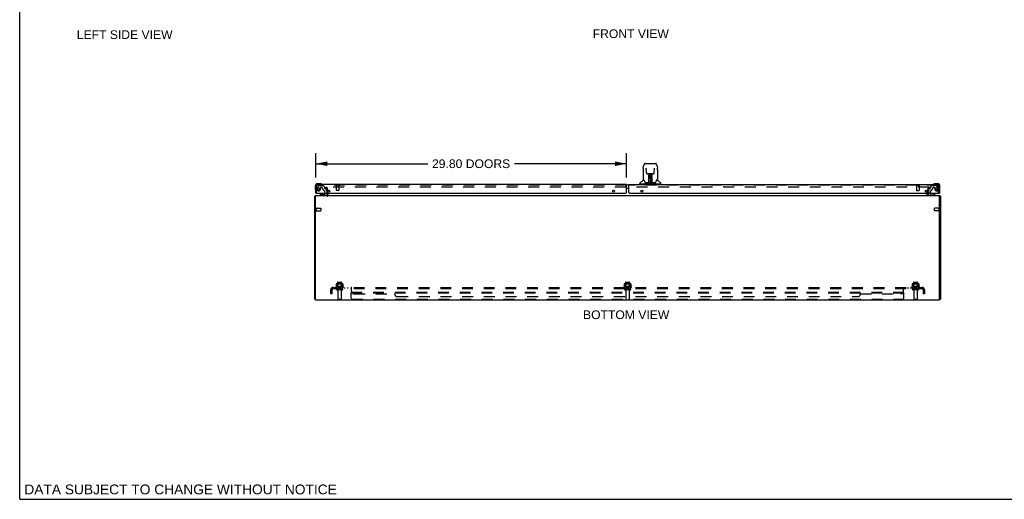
# Model space of a CAD drawing. Header units: inches. Extents: x 0 to 189, y 0 to 122.
# Tile 1 of 14: x 0 to 94, y 0 to 46. Entities that reach past the tile are written whole.
import ezdxf

# ---------------------------------------------------------------- set-up
doc = ezdxf.new("R2010")
doc.units = ezdxf.units.IN
doc.header["$LTSCALE"] = 10.388889
doc.header["$MEASUREMENT"] = 0
doc.linetypes.add('HIDDEN', pattern=[0.2, 0.1, -0.1])
doc.layers.get('0').update_dxf_attribs({"linetype": 'CONTINUOUS'})
for name, color, linetype in [('DEFAULT_2', 8, 'HIDDEN'), ('DIMENSIONS', 7, 'CONTINUOUS'), ('MASTER_DOOR_ASSEMBLY', 7, 'CONTINUOUS'), ('SLAVE_DOOR_ASSEMBLY', 7, 'CONTINUOUS'), ('SUBPANEL', 7, 'CONTINUOUS')]:
    doc.layers.add(name, color=color, linetype=linetype)
doc.styles.get("Standard").update_dxf_attribs({"font": 'arial.ttf'})
doc.dimstyles.new('DIMSTYLE_1', dxfattribs={"dimtxt": 0.833333, "dimasz": 1.111111, "dimexe": 0.09, "dimexo": 0.07, "dimgap": 0.0375, "dimtad": 0, "dimtih": 1, "dimtoh": 1, "dimzin": 4, "dimdsep": 46, "dimtxsty": 'Standard', "dimblk": '_FILLED', "dimblk1": '_FILLED', "dimblk2": '_FILLED', "dimcen": 0.09, "dimadec": 3, "dimazin": 1, "dimtfac": 1, "dimtdec": 3, "dimtofl": 0, "dimtmove": 0, "dimatfit": 3, "dimldrblk": '_FILLED', "dimfxl": 0, "dimtolj": 1, "dimtzin": 4, "dimarcsym": 0})

# ---------------------------------------------------------------- blocks, each defined once
blk = doc.blocks.new('_FILLED')
at = {"color": 0, "linetype": 'ByBlock'}
blk.add_solid([(0, 0), (-1, 0.2), (-1, -0.2)], dxfattribs=at)
blk = doc.blocks.new('*D11')
at = {"layer": 'DIMENSIONS', "color": 2, "linetype": 'Continuous'}
for p, q in [((28.403, 30.854), (28.403, 33.177)), ((58.2, 30.854), (58.2, 33.177)), ((28.403, 32.177), (39.137, 32.177)), ((58.2, 32.177), (47.467, 32.177))]:
    blk.add_line(p, q, dxfattribs=at)
at = {"layer": 'DIMENSIONS', "color": 2, "linetype": 'Continuous', "xscale": 1.1111111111, "yscale": 1.1111111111, "zscale": 1.1111111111, "rotation": 180}
blk.add_blockref('_FILLED', (28.403, 32.177), dxfattribs=at)
at = {"layer": 'DIMENSIONS', "color": 2, "linetype": 'Continuous', "xscale": 1.1111111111, "yscale": 1.1111111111, "zscale": 1.1111111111}
blk.add_blockref('_FILLED', (58.2, 32.177), dxfattribs=at)
at = {"layer": 'DIMENSIONS', "color": 2, "linetype": 'Continuous', "insert": (43.302, 32.594), "char_height": 0.83333, "width": 7.4969, "attachment_point": 2, "line_spacing_factor": 0.9}
blk.add_mtext('29.80 DOORS', dxfattribs=at)

msp = doc.modelspace()

# ---------------------------------------------------------------- linework, layer by layer
at = {"color": 7, "linetype": 'Continuous'}
for p, q in [((0, 0), (0, 122.222)), ((88.234, 29.062), (88.309, 29.062)), ((28.384, 19.188), (28.309, 19.188)), ((88.234, 19.188), (88.309, 19.188)), ((0, 0), (188.889, 0))]:
    msp.add_line(p, q, dxfattribs=at)
at = {"color": 3, "linetype": 'Continuous'}
for p, q in [((29.484, 29.167), (29.484, 29.368)), ((87.134, 29.368), (87.134, 29.167)), ((28.309, 19.188), (28.309, 29.062)), ((28.384, 19.125), (28.384, 29.125)), ((28.384, 29.125), (88.234, 29.125)), ((88.234, 19.125), (88.234, 29.125)), ((88.309, 29.062), (88.309, 19.188)), ((28.384, 19.125), (88.234, 19.125))]:
    msp.add_line(p, q, dxfattribs=at)
for points in [[(28.328, 29.078), (28.323, 29.076), (28.321, 29.075), (28.319, 29.074), (28.317, 29.072), (28.315, 29.071), (28.314, 29.07), (28.312, 29.069), (28.311, 29.067), (28.31, 29.066), (28.31, 29.065), (28.309, 29.064), (28.309, 29.063), (28.309, 29.062)], [(28.34, 29.087), (28.338, 29.085), (28.336, 29.084), (28.334, 29.082), (28.332, 29.081), (28.33, 29.08), (28.328, 29.078)], [(88.278, 29.087), (88.28, 29.085), (88.281, 29.084), (88.283, 29.082), (88.286, 29.081), (88.288, 29.08), (88.29, 29.078), (88.295, 29.076)], [(88.295, 29.076), (88.297, 29.075), (88.299, 29.074), (88.301, 29.072), (88.303, 29.071), (88.304, 29.07), (88.306, 29.069), (88.307, 29.067), (88.308, 29.066), (88.308, 29.065), (88.309, 29.064), (88.309, 29.063), (88.309, 29.062)]]:
    msp.add_lwpolyline(points, dxfattribs=at)
for centre, radius, start, end in [((28.426, 29.008), 0.117, 111.04215, 137.44308), ((29.442, 29.167), 0.042, 270, 360), ((87.176, 29.167), 0.042, 180, 270), ((88.192, 29.008), 0.117, 42.55692, 68.95785)]:
    msp.add_arc(centre, radius, start, end, dxfattribs=at)
at = {"layer": 'DEFAULT_2', "color": 8, "linetype": 'HIDDEN'}
for p, q in [((29.38, 29.918), (29.452, 29.937)), ((29.483, 29.532), (29.38, 29.918)), ((87.218, 29.937), (29.4, 29.937)), ((29.452, 29.937), (29.556, 29.551)), ((29.484, 29.525), (29.484, 29.368)), ((29.559, 29.525), (29.559, 29.167)), ((87.059, 29.167), (87.059, 29.525)), ((87.062, 29.551), (87.166, 29.937)), ((87.134, 29.368), (87.134, 29.525)), ((87.238, 29.918), (87.135, 29.532)), ((87.238, 29.918), (87.166, 29.937)), ((87.219, 29.937), (87.218, 29.937)), ((28.427, 27.942), (28.427, 27.658)), ((28.427, 27.924), (28.874, 27.924)), ((28.427, 27.676), (28.874, 27.676)), ((28.884, 27.914), (28.884, 27.686)), ((87.734, 27.686), (87.734, 27.914)), ((88.191, 27.924), (87.744, 27.924)), ((88.191, 27.676), (87.744, 27.676)), ((88.191, 27.658), (88.191, 27.942)), ((30.496, 20.795), (30.496, 20.2)), ((30.526, 20.825), (30.841, 20.825)), ((30.871, 20.795), (30.871, 20.2)), ((58.121, 20.795), (58.121, 20.2)), ((58.151, 20.825), (58.466, 20.825)), ((58.496, 20.795), (58.496, 20.2)), ((85.746, 20.795), (85.746, 20.2)), ((85.776, 20.825), (86.091, 20.825)), ((86.121, 20.795), (86.121, 20.2)), ((31.04, 20.395), (30.328, 20.395)), ((30.35, 20.325), (31.018, 20.325)), ((30.365, 20.639), (30.365, 20.421)), ((30.941, 20.2), (30.426, 20.2)), ((30.941, 20.09), (30.426, 20.09)), ((30.94, 20.661), (30.428, 20.661)), ((30.5, 20.641), (30.48, 20.661)), ((30.5, 20.345), (30.48, 20.325)), ((30.5, 20.345), (30.5, 20.641)), ((30.867, 20.641), (30.5, 20.641)), ((30.867, 20.345), (30.5, 20.345)), ((30.519, 20.027), (30.519, 19.23)), ((30.849, 20.027), (30.849, 19.23)), ((30.867, 20.641), (30.887, 20.661)), ((30.867, 20.345), (30.867, 20.641)), ((30.867, 20.345), (30.887, 20.325)), ((31.003, 20.639), (31.003, 20.421)), ((58.665, 20.395), (57.953, 20.395)), ((57.975, 20.325), (58.643, 20.325)), ((57.99, 20.639), (57.99, 20.421)), ((58.566, 20.2), (58.051, 20.2)), ((58.566, 20.09), (58.051, 20.09)), ((58.565, 20.661), (58.053, 20.661)), ((58.125, 20.641), (58.105, 20.661)), ((58.125, 20.345), (58.105, 20.325)), ((58.492, 20.641), (58.125, 20.641)), ((58.125, 20.345), (58.125, 20.641)), ((58.492, 20.345), (58.125, 20.345)), ((58.144, 20.027), (58.144, 19.23)), ((58.474, 20.027), (58.474, 19.23)), ((58.492, 20.641), (58.512, 20.661)), ((58.492, 20.345), (58.492, 20.641)), ((58.492, 20.345), (58.512, 20.325)), ((58.628, 20.639), (58.628, 20.421)), ((86.29, 20.395), (85.578, 20.395)), ((85.6, 20.325), (86.268, 20.325)), ((85.615, 20.639), (85.615, 20.421)), ((86.191, 20.2), (85.676, 20.2)), ((86.191, 20.09), (85.676, 20.09)), ((86.19, 20.661), (85.678, 20.661)), ((85.75, 20.641), (85.73, 20.661)), ((85.75, 20.345), (85.73, 20.325)), ((86.117, 20.641), (85.75, 20.641)), ((85.75, 20.345), (85.75, 20.641)), ((86.117, 20.345), (85.75, 20.345)), ((85.769, 20.027), (85.769, 19.23)), ((86.099, 20.027), (86.099, 19.23)), ((86.117, 20.641), (86.137, 20.661)), ((86.117, 20.345), (86.117, 20.641)), ((86.117, 20.345), (86.137, 20.325)), ((86.253, 20.639), (86.253, 20.421)), ((30.549, 19.2), (30.819, 19.2)), ((31.809, 19.26), (31.809, 19.825)), ((84.809, 19.825), (31.809, 19.825)), ((84.809, 19.75), (31.809, 19.75)), ((31.869, 19.2), (84.749, 19.2)), ((84.809, 19.26), (84.809, 19.825)), ((85.799, 19.2), (86.069, 19.2))]:
    msp.add_line(p, q, dxfattribs=at)
for points in [[(29.4, 29.937), (29.399, 29.937), (29.397, 29.937), (29.395, 29.937), (29.394, 29.936), (29.392, 29.935), (29.391, 29.934), (29.39, 29.933), (29.388, 29.932), (29.387, 29.93), (29.387, 29.929), (29.386, 29.927), (29.386, 29.926), (29.385, 29.924), (29.385, 29.923)], [(29.385, 29.923), (29.385, 29.923), (29.385, 29.921), (29.386, 29.919)], [(87.231, 29.929), (87.23, 29.93), (87.23, 29.932), (87.228, 29.933), (87.227, 29.934), (87.226, 29.935), (87.224, 29.936), (87.223, 29.937), (87.221, 29.937), (87.219, 29.937)], [(87.231, 29.929), (87.232, 29.927), (87.232, 29.926), (87.233, 29.924), (87.233, 29.923)], [(87.233, 29.923), (87.233, 29.923), (87.233, 29.921), (87.232, 29.919)], [(30.365, 20.421), (30.365, 20.42), (30.365, 20.419), (30.364, 20.418), (30.364, 20.417), (30.364, 20.416), (30.363, 20.416), (30.363, 20.415), (30.363, 20.415), (30.362, 20.414), (30.362, 20.414), (30.362, 20.414), (30.361, 20.414), (30.361, 20.413), (30.361, 20.413), (30.361, 20.413), (30.36, 20.413), (30.36, 20.413), (30.36, 20.412)], [(30.371, 20.649), (30.37, 20.648), (30.368, 20.647), (30.367, 20.646), (30.366, 20.644), (30.366, 20.642), (30.365, 20.641), (30.365, 20.639)], [(30.997, 20.649), (30.998, 20.648), (31, 20.647), (31.001, 20.646), (31.002, 20.644), (31.002, 20.642), (31.003, 20.641), (31.003, 20.639)], [(31.008, 20.412), (31.008, 20.413), (31.008, 20.413), (31.007, 20.413), (31.007, 20.413), (31.007, 20.413), (31.006, 20.414), (31.006, 20.414), (31.006, 20.414), (31.006, 20.414), (31.005, 20.415), (31.005, 20.415), (31.004, 20.416), (31.004, 20.416), (31.004, 20.417), (31.003, 20.418), (31.003, 20.419), (31.003, 20.42), (31.003, 20.421)], [(57.99, 20.421), (57.99, 20.42), (57.99, 20.419), (57.989, 20.418), (57.989, 20.417), (57.989, 20.416), (57.988, 20.416), (57.988, 20.415), (57.988, 20.415), (57.987, 20.414), (57.987, 20.414), (57.987, 20.414), (57.986, 20.414), (57.986, 20.413), (57.986, 20.413), (57.986, 20.413), (57.985, 20.413), (57.985, 20.413), (57.985, 20.412)], [(57.996, 20.649), (57.995, 20.648), (57.993, 20.647), (57.992, 20.646), (57.991, 20.644), (57.991, 20.642), (57.99, 20.641), (57.99, 20.639)], [(58.622, 20.649), (58.623, 20.648), (58.625, 20.647), (58.626, 20.646), (58.627, 20.644), (58.627, 20.642), (58.628, 20.641), (58.628, 20.639)], [(58.633, 20.412), (58.633, 20.413), (58.633, 20.413), (58.632, 20.413), (58.632, 20.413), (58.632, 20.413), (58.631, 20.414), (58.631, 20.414), (58.631, 20.414), (58.631, 20.414), (58.63, 20.415), (58.63, 20.415), (58.629, 20.416), (58.629, 20.416), (58.629, 20.417), (58.628, 20.418), (58.628, 20.419), (58.628, 20.42), (58.628, 20.421)], [(85.615, 20.421), (85.615, 20.42), (85.615, 20.419), (85.614, 20.418), (85.614, 20.417), (85.614, 20.416), (85.613, 20.416), (85.613, 20.415), (85.613, 20.415), (85.612, 20.414), (85.612, 20.414), (85.612, 20.414), (85.611, 20.414), (85.611, 20.413), (85.611, 20.413), (85.611, 20.413), (85.61, 20.413), (85.61, 20.413), (85.61, 20.412)], [(85.621, 20.649), (85.62, 20.648), (85.618, 20.647), (85.617, 20.646), (85.616, 20.644), (85.616, 20.642), (85.615, 20.641), (85.615, 20.639)], [(86.247, 20.649), (86.248, 20.648), (86.25, 20.647), (86.251, 20.646), (86.252, 20.644), (86.252, 20.642), (86.253, 20.641), (86.253, 20.639)], [(86.258, 20.412), (86.258, 20.413), (86.258, 20.413), (86.257, 20.413), (86.257, 20.413), (86.257, 20.413), (86.256, 20.414), (86.256, 20.414), (86.256, 20.414), (86.256, 20.414), (86.255, 20.415), (86.255, 20.415), (86.254, 20.416), (86.254, 20.416), (86.254, 20.417), (86.253, 20.418), (86.253, 20.419), (86.253, 20.42), (86.253, 20.421)]]:
    msp.add_lwpolyline(points, dxfattribs=at)
for centre, radius, start, end in [((29.459, 29.525), 0.025, 0, 15), ((29.459, 29.525), 0.1, 0, 15), ((87.159, 29.525), 0.1, 165, 180), ((87.159, 29.525), 0.025, 165, 180), ((29.442, 29.167), 0.117, 303.09982, 360), ((87.176, 29.167), 0.117, 180, 236.90018), ((28.405, 27.942), 0.0215, 0, 180), ((28.405, 27.658), 0.0215, 180, 360), ((28.874, 27.914), 0.01, 0, 90), ((28.874, 27.686), 0.01, 270, 360), ((87.744, 27.914), 0.01, 90, 180), ((87.744, 27.686), 0.01, 180, 270), ((88.212, 27.942), 0.0215, 360, 180), ((88.212, 27.658), 0.0215, 180, 0), ((30.526, 20.795), 0.03, 90, 180), ((30.841, 20.795), 0.03, 0, 90), ((58.151, 20.795), 0.03, 90, 180), ((58.466, 20.795), 0.03, 0, 90), ((85.776, 20.795), 0.03, 90, 180), ((86.091, 20.795), 0.03, 0, 90), ((30.35, 20.363), 0.0384, 124.44966, 270), ((30.684, 19.795), 0.698, 117.6814, 120.66313), ((30.428, 20.52), 0.141, 90, 113.95), ((30.426, 20.145), 0.055, 90, 270), ((30.456, 20.027), 0.0625, 0, 90), ((30.911, 20.027), 0.0625, 90, 180), ((30.94, 20.52), 0.141, 66.05, 90), ((30.941, 20.145), 0.055, 270, 90), ((30.684, 19.795), 0.698, 59.33687, 62.3186), ((31.018, 20.363), 0.0384, 270, 55.55034), ((57.975, 20.363), 0.0384, 124.44966, 270), ((58.309, 19.795), 0.698, 117.6814, 120.66313), ((58.053, 20.52), 0.141, 90, 113.95), ((58.051, 20.145), 0.055, 90, 270), ((58.081, 20.027), 0.0625, 0, 90), ((58.536, 20.027), 0.0625, 90, 180), ((58.565, 20.52), 0.141, 66.05, 90), ((58.566, 20.145), 0.055, 270, 90), ((58.309, 19.795), 0.698, 59.33687, 62.3186), ((58.643, 20.363), 0.0384, 270, 55.55034), ((85.6, 20.363), 0.0384, 124.44966, 270), ((85.934, 19.795), 0.698, 117.6814, 120.66313), ((85.678, 20.52), 0.141, 90, 113.95), ((85.676, 20.145), 0.055, 90, 270), ((85.706, 20.027), 0.0625, 0, 90), ((86.161, 20.027), 0.0625, 90, 180), ((86.19, 20.52), 0.141, 66.05, 90), ((86.191, 20.145), 0.055, 270, 90), ((85.934, 19.795), 0.698, 59.33687, 62.3186), ((86.268, 20.363), 0.0384, 270, 55.55034), ((30.549, 19.23), 0.03, 180, 270), ((30.819, 19.23), 0.03, 270, 360), ((31.869, 19.26), 0.06, 180, 270), ((58.174, 19.23), 0.03, 180, 270), ((58.444, 19.23), 0.03, 270, 360), ((84.749, 19.26), 0.06, 270, 360), ((85.799, 19.23), 0.03, 180, 270), ((86.069, 19.23), 0.03, 270, 360)]:
    msp.add_arc(centre, radius, start, end, dxfattribs=at)
at = {"layer": 'MASTER_DOOR_ASSEMBLY', "color": 7, "linetype": 'Continuous'}
for p, q in [((60.006, 32.208), (60.975, 32.208)), ((60.197, 32.215), (60.784, 32.215)), ((59.802, 31.605), (59.802, 30.642)), ((59.802, 31.605), (59.802, 31.605)), ((59.817, 31.749), (59.882, 32.054)), ((59.882, 32.054), (59.882, 32.054)), ((60.103, 31.744), (60.103, 31.74)), ((60.103, 31.74), (60.103, 31.736)), ((60.103, 31.736), (60.103, 31.73)), ((60.103, 31.73), (60.103, 31.719)), ((60.111, 31.302), (60.103, 31.719)), ((60.191, 31.224), (60.251, 31.224)), ((60.292, 31.225), (60.689, 31.225)), ((60.351, 31.225), (60.348, 30.87)), ((60.353, 30.365), (60.368, 31.225)), ((60.377, 31.22), (60.376, 31.171)), ((60.377, 31.225), (60.377, 31.22)), ((60.491, 31.225), (60.491, 30.354)), ((60.605, 31.171), (60.605, 31.225)), ((60.628, 30.365), (60.613, 31.225)), ((60.633, 30.87), (60.63, 31.225)), ((60.73, 31.224), (60.79, 31.224)), ((60.871, 31.302), (60.878, 31.721)), ((60.878, 31.731), (60.878, 31.736)), ((60.878, 31.721), (60.878, 31.731)), ((61.099, 32.054), (61.165, 31.749)), ((61.18, 31.605), (61.18, 30.642)), ((59.487, 30.24), (59.487, 30.295)), ((61.487, 30.232), (59.495, 30.232)), ((59.793, 30.617), (59.498, 30.322)), ((59.546, 30.232), (59.546, 30.193)), ((59.87, 30.634), (59.81, 30.634)), ((59.814, 30.626), (59.876, 30.626)), ((59.874, 30.63), (59.874, 30.63)), ((60.338, 30.358), (60.005, 30.358)), ((60.026, 30.35), (60.955, 30.35)), ((60.337, 30.378), (60.339, 30.699)), ((60.339, 30.358), (60.338, 30.358)), ((60.346, 30.673), (60.339, 30.673)), ((60.34, 30.984), (60.341, 31.021)), ((60.34, 30.946), (60.34, 30.984)), ((60.341, 31.021), (60.341, 31.055)), ((60.343, 30.36), (60.343, 30.358)), ((60.344, 30.378), (60.346, 30.673)), ((60.346, 30.38), (60.347, 30.395)), ((60.346, 30.373), (60.346, 30.38)), ((60.346, 30.371), (60.346, 30.373)), ((60.346, 30.369), (60.346, 30.371)), ((60.346, 30.369), (60.346, 30.369)), ((60.346, 30.368), (60.346, 30.369)), ((60.347, 30.87), (60.348, 30.946)), ((60.347, 30.419), (60.349, 30.51)), ((60.347, 30.395), (60.347, 30.419)), ((60.347, 30.39), (60.347, 30.366)), ((60.349, 31.06), (60.348, 31.024)), ((60.348, 31.024), (60.348, 30.986)), ((60.348, 30.986), (60.348, 30.946)), ((60.348, 30.87), (60.348, 30.85)), ((60.348, 30.85), (60.348, 30.842)), ((60.348, 30.842), (60.349, 30.842)), ((60.364, 30.987), (60.349, 30.987)), ((60.349, 30.982), (60.364, 30.982)), ((60.349, 30.842), (60.349, 30.766)), ((60.349, 30.766), (60.349, 30.766)), ((60.349, 30.754), (60.349, 30.765)), ((60.351, 30.758), (60.349, 30.758)), ((60.349, 30.756), (60.357, 30.756)), ((60.349, 30.75), (60.349, 30.754)), ((60.349, 30.748), (60.349, 30.75)), ((60.349, 30.747), (60.349, 30.748)), ((60.349, 30.747), (60.349, 30.747)), ((60.349, 30.747), (60.349, 30.747)), ((60.349, 30.51), (60.349, 30.746)), ((60.352, 30.355), (60.356, 30.352)), ((60.363, 30.433), (60.354, 30.433)), ((60.357, 30.358), (60.355, 30.358)), ((60.363, 30.433), (60.362, 30.356)), ((60.362, 30.356), (60.491, 30.354)), ((60.62, 30.356), (60.491, 30.354)), ((60.632, 30.987), (60.617, 30.987)), ((60.618, 30.982), (60.632, 30.982)), ((60.62, 30.356), (60.618, 30.433)), ((60.627, 30.433), (60.618, 30.433)), ((60.624, 30.756), (60.632, 30.756)), ((60.626, 30.358), (60.625, 30.358)), ((60.632, 30.758), (60.63, 30.758)), ((60.632, 30.842), (60.632, 30.766)), ((60.632, 30.764), (60.632, 30.752)), ((60.632, 30.752), (60.632, 30.749)), ((60.632, 30.749), (60.632, 30.748)), ((60.632, 30.51), (60.632, 30.746)), ((60.632, 30.51), (60.634, 30.419)), ((60.633, 30.966), (60.633, 31.005)), ((60.634, 30.87), (60.633, 30.966)), ((60.633, 30.85), (60.633, 30.87)), ((60.633, 30.842), (60.633, 30.85)), ((60.634, 30.851), (60.634, 30.861)), ((60.634, 30.823), (60.634, 30.851)), ((60.634, 30.419), (60.634, 30.416)), ((60.634, 30.416), (60.634, 30.394)), ((60.634, 30.394), (60.635, 30.379)), ((60.634, 30.366), (60.635, 30.39)), ((60.634, 30.366), (60.635, 30.364)), ((60.635, 30.379), (60.635, 30.376)), ((60.635, 30.376), (60.635, 30.373)), ((60.635, 30.373), (60.635, 30.372)), ((60.635, 30.372), (60.635, 30.37)), ((60.635, 30.37), (60.635, 30.369)), ((60.635, 30.369), (60.635, 30.368)), ((60.635, 30.368), (60.635, 30.367)), ((60.638, 30.36), (60.639, 30.359)), ((60.639, 30.358), (60.639, 30.36)), ((60.64, 30.353), (60.641, 30.354)), ((60.641, 31.021), (60.641, 30.984)), ((60.641, 30.984), (60.641, 30.946)), ((60.976, 30.358), (60.643, 30.358)), ((61.104, 30.622), (61.108, 30.63)), ((61.105, 30.626), (61.167, 30.626)), ((61.108, 30.63), (61.108, 30.63)), ((61.111, 30.634), (61.112, 30.634)), ((61.172, 30.634), (61.111, 30.634)), ((61.188, 30.617), (61.483, 30.322)), ((61.436, 30.232), (61.436, 30.193)), ((61.495, 30.24), (61.495, 30.295)), ((87.747, 30.25), (87.785, 30.253)), ((88.074, 30.253), (87.785, 30.253)), ((58.417, 30.118), (58.342, 30.118)), ((58.417, 29.798), (58.342, 29.798)), ((87.171, 29.368), (87.171, 29.204)), ((87.356, 29.294), (87.356, 29.368)), ((87.436, 29.279), (87.435, 29.279)), ((87.436, 29.279), (87.576, 29.279)), ((87.577, 29.279), (87.576, 29.279)), ((88.199, 29.368), (88.214, 29.368)), ((88.274, 29.763), (88.274, 30.053)), ((87.664, 29.263), (87.387, 29.263)), ((87.84, 29.164), (87.664, 29.263)), ((87.84, 29.125), (87.84, 29.164))]:
    msp.add_line(p, q, dxfattribs=at)
at = {"layer": 'MASTER_DOOR_ASSEMBLY', "color": 3, "linetype": 'Continuous'}
for p, q in [((58.408, 30.125), (58.409, 30.145)), ((58.409, 30.145), (58.409, 30.151)), ((58.417, 29.428), (58.417, 30.193)), ((58.417, 30.193), (88.097, 30.193)), ((58.477, 29.368), (88.199, 29.368)), ((88.214, 30.076), (88.214, 29.368))]:
    msp.add_line(p, q, dxfattribs=at)
at = {"layer": 'MASTER_DOOR_ASSEMBLY', "color": 8, "linetype": 'HIDDEN'}
for p, q in [((88.097, 30.118), (58.417, 30.118)), ((85.997, 30.075), (86.281, 30.075)), ((86.015, 30.075), (86.015, 29.628)), ((86.025, 29.618), (86.253, 29.618)), ((86.263, 30.075), (86.263, 29.628)), ((87.24, 29.791), (87.171, 29.535)), ((87.171, 29.535), (87.171, 29.368)), ((87.314, 29.814), (87.27, 29.814)), ((87.356, 29.368), (87.356, 29.478)), ((87.373, 29.951), (87.373, 29.873)), ((87.494, 30.08), (87.379, 29.965)), ((87.928, 30.089), (87.516, 30.089)), ((87.521, 30.09), (87.761, 30.09)), ((87.521, 30.09), (87.521, 30.089)), ((87.657, 29.904), (87.751, 29.904)), ((87.761, 30.09), (87.761, 30.089)), ((87.767, 29.888), (87.767, 29.755)), ((88.088, 29.841), (87.954, 30.074)), ((88.139, 29.368), (88.139, 30.076)), ((87.25, 29.125), (87.84, 29.125))]:
    msp.add_line(p, q, dxfattribs=at)
at = {"layer": 'MASTER_DOOR_ASSEMBLY', "color": 7, "linetype": 'Continuous'}
for points in [[(60.006, 32.208), (60.003, 32.208), (59.989, 32.207), (59.976, 32.204), (59.964, 32.198), (59.953, 32.192), (59.942, 32.184), (59.933, 32.175), (59.925, 32.165), (59.918, 32.155), (59.911, 32.143), (59.905, 32.131), (59.9, 32.117), (59.895, 32.102), (59.89, 32.086), (59.885, 32.067), (59.882, 32.054)], [(61.099, 32.054), (61.096, 32.067), (61.092, 32.086), (61.087, 32.103), (61.081, 32.118), (61.076, 32.131), (61.07, 32.144), (61.063, 32.155), (61.056, 32.166), (61.048, 32.175), (61.039, 32.184), (61.028, 32.192), (61.017, 32.199), (61.004, 32.204), (60.991, 32.207), (60.978, 32.208), (60.975, 32.208)], [(59.817, 31.749), (59.811, 31.718), (59.806, 31.678), (59.802, 31.638), (59.802, 31.605)], [(60.103, 31.748), (60.103, 31.748), (60.103, 31.748), (60.103, 31.747), (60.103, 31.746), (60.103, 31.745), (60.103, 31.744)], [(60.111, 31.302), (60.111, 31.295), (60.113, 31.284), (60.116, 31.274), (60.121, 31.264), (60.128, 31.254), (60.135, 31.246), (60.144, 31.239), (60.154, 31.233), (60.164, 31.229), (60.174, 31.226), (60.185, 31.224), (60.19, 31.224)], [(60.252, 31.224), (60.261, 31.224), (60.272, 31.225), (60.283, 31.225), (60.292, 31.225)], [(60.689, 31.225), (60.699, 31.225), (60.71, 31.225), (60.721, 31.224), (60.729, 31.224)], [(60.791, 31.224), (60.798, 31.224), (60.808, 31.226), (60.819, 31.229), (60.829, 31.234), (60.839, 31.24), (60.847, 31.247), (60.855, 31.256), (60.861, 31.265), (60.865, 31.275), (60.869, 31.286), (60.87, 31.297), (60.871, 31.302)], [(60.878, 31.736), (60.878, 31.741), (60.878, 31.743), (60.879, 31.744), (60.879, 31.746), (60.879, 31.747), (60.879, 31.747), (60.879, 31.747)], [(61.18, 31.605), (61.179, 31.639), (61.176, 31.679), (61.17, 31.719), (61.165, 31.749)], [(59.87, 30.634), (59.871, 30.633), (59.871, 30.633), (59.872, 30.632), (59.873, 30.631)], [(59.87, 30.634), (59.87, 30.634), (59.87, 30.634), (59.87, 30.634)], [(59.873, 30.631), (59.872, 30.632), (59.872, 30.633), (59.871, 30.633), (59.871, 30.634), (59.872, 30.634)], [(59.879, 30.626), (59.877, 30.627), (59.876, 30.628), (59.875, 30.629), (59.874, 30.63), (59.873, 30.631)], [(59.873, 30.631), (59.873, 30.631), (59.874, 30.63)], [(59.874, 30.63), (59.877, 30.623), (59.891, 30.595), (59.906, 30.559), (59.922, 30.517), (59.938, 30.469), (59.952, 30.422)], [(59.952, 30.422), (59.955, 30.413), (59.96, 30.4), (59.965, 30.39), (59.97, 30.381), (59.975, 30.374)], [(59.975, 30.374), (59.981, 30.368), (59.987, 30.363), (59.995, 30.36), (60.002, 30.358), (60.005, 30.358)], [(60.336, 30.358), (60.338, 30.358), (60.34, 30.359), (60.341, 30.36), (60.343, 30.362), (60.343, 30.364), (60.344, 30.366)], [(60.339, 30.355), (60.339, 30.355), (60.338, 30.355), (60.338, 30.355), (60.337, 30.354), (60.336, 30.354), (60.336, 30.353)], [(60.339, 30.699), (60.34, 30.725), (60.34, 30.75), (60.34, 30.774), (60.34, 30.797), (60.34, 30.818), (60.34, 30.838), (60.34, 30.855)], [(60.346, 30.366), (60.345, 30.364), (60.345, 30.362), (60.344, 30.361), (60.342, 30.359), (60.34, 30.358), (60.339, 30.358)], [(60.339, 30.358), (60.34, 30.359), (60.342, 30.359), (60.343, 30.36)], [(60.34, 30.354), (60.34, 30.354), (60.34, 30.355), (60.34, 30.355), (60.34, 30.355), (60.339, 30.355), (60.339, 30.355)], [(60.349, 31.091), (60.348, 31.089), (60.348, 31.088), (60.346, 31.087), (60.345, 31.086), (60.343, 31.085), (60.341, 31.085)], [(60.341, 31.055), (60.341, 31.071), (60.341, 31.085)], [(60.343, 30.36), (60.344, 30.361), (60.344, 30.362), (60.345, 30.363), (60.345, 30.363), (60.346, 30.364), (60.346, 30.364), (60.346, 30.365), (60.346, 30.365), (60.346, 30.365), (60.346, 30.366), (60.346, 30.366), (60.346, 30.366), (60.346, 30.366), (60.346, 30.367), (60.346, 30.367), (60.346, 30.367), (60.346, 30.368)], [(60.343, 30.359), (60.345, 30.36), (60.346, 30.362)], [(60.346, 30.362), (60.347, 30.364), (60.347, 30.366)], [(60.352, 30.359), (60.351, 30.359), (60.35, 30.359), (60.349, 30.36), (60.349, 30.361), (60.348, 30.362), (60.347, 30.362), (60.347, 30.363), (60.346, 30.363)], [(60.346, 30.362), (60.346, 30.361), (60.347, 30.36), (60.348, 30.359), (60.349, 30.357), (60.351, 30.356), (60.352, 30.355)], [(60.348, 30.85), (60.348, 30.85), (60.349, 30.846), (60.349, 30.842)], [(60.349, 31.091), (60.349, 31.076), (60.349, 31.06)], [(60.349, 30.747), (60.349, 30.747), (60.349, 30.747)], [(60.355, 30.358), (60.355, 30.358), (60.354, 30.358), (60.353, 30.358), (60.352, 30.359)], [(60.356, 30.352), (60.357, 30.35), (60.358, 30.35)], [(60.624, 30.35), (60.624, 30.35), (60.625, 30.352), (60.629, 30.355)], [(60.628, 30.358), (60.627, 30.358), (60.626, 30.358)], [(60.635, 30.364), (60.634, 30.363), (60.634, 30.362), (60.633, 30.361), (60.632, 30.36), (60.631, 30.359), (60.63, 30.359), (60.628, 30.358)], [(60.629, 30.355), (60.63, 30.356), (60.631, 30.357), (60.633, 30.358), (60.634, 30.359), (60.635, 30.36), (60.635, 30.361), (60.636, 30.362), (60.636, 30.362)], [(60.632, 30.842), (60.632, 30.846), (60.633, 30.85), (60.633, 30.85)], [(60.632, 30.765), (60.632, 30.765), (60.632, 30.764)], [(60.632, 30.748), (60.632, 30.747), (60.632, 30.747), (60.632, 30.747)], [(60.633, 31.005), (60.633, 31.042), (60.633, 31.06), (60.633, 31.076), (60.633, 31.091)], [(60.635, 30.727), (60.634, 30.753), (60.634, 30.778), (60.634, 30.801), (60.634, 30.823)], [(60.638, 30.378), (60.635, 30.7), (60.635, 30.727)], [(60.635, 30.367), (60.635, 30.367), (60.635, 30.367), (60.635, 30.366), (60.635, 30.366), (60.635, 30.366), (60.636, 30.366), (60.636, 30.365), (60.636, 30.365), (60.636, 30.365), (60.636, 30.364), (60.636, 30.364), (60.636, 30.363), (60.637, 30.362), (60.637, 30.361), (60.638, 30.36)], [(60.635, 30.364), (60.635, 30.362), (60.637, 30.36), (60.638, 30.359), (60.639, 30.359)], [(60.638, 30.366), (60.638, 30.364), (60.639, 30.362), (60.64, 30.36), (60.641, 30.359), (60.643, 30.358), (60.645, 30.358)], [(60.639, 30.359), (60.64, 30.359), (60.642, 30.358)], [(60.64, 30.353), (60.64, 30.352), (60.64, 30.352), (60.641, 30.352), (60.641, 30.351), (60.641, 30.351), (60.642, 30.351), (60.642, 30.352), (60.643, 30.352), (60.644, 30.352), (60.644, 30.352), (60.645, 30.353), (60.646, 30.353)], [(60.641, 31.085), (60.641, 31.071), (60.641, 31.055), (60.641, 31.021)], [(60.641, 30.855), (60.641, 30.838), (60.641, 30.818), (60.641, 30.797), (60.642, 30.774), (60.642, 30.75), (60.642, 30.725), (60.642, 30.699), (60.645, 30.378)], [(60.642, 30.358), (60.643, 30.358), (60.643, 30.358)], [(60.977, 30.358), (60.979, 30.358), (60.986, 30.36), (60.994, 30.363), (61, 30.368), (61.006, 30.374)], [(61.006, 30.374), (61.012, 30.381), (61.017, 30.39), (61.021, 30.4), (61.026, 30.413), (61.029, 30.422)], [(61.029, 30.422), (61.043, 30.467), (61.059, 30.515), (61.075, 30.557), (61.09, 30.594), (61.104, 30.622)], [(61.109, 30.631), (61.108, 30.63), (61.107, 30.629), (61.106, 30.628), (61.104, 30.627), (61.102, 30.626)], [(61.108, 30.63), (61.108, 30.631), (61.109, 30.631)], [(61.109, 30.631), (61.109, 30.632), (61.11, 30.633), (61.111, 30.633), (61.111, 30.634)], [(61.11, 30.634), (61.11, 30.634), (61.11, 30.633), (61.11, 30.633), (61.109, 30.632), (61.109, 30.631)]]:
    msp.add_lwpolyline(points, dxfattribs=at)
at = {"layer": 'MASTER_DOOR_ASSEMBLY', "color": 3, "linetype": 'Continuous'}
for points in [[(58.408, 30.118), (58.408, 30.119), (58.408, 30.125)], [(58.409, 30.151), (58.409, 30.157), (58.409, 30.159), (58.409, 30.162), (58.409, 30.164), (58.41, 30.166), (58.41, 30.168), (58.41, 30.17), (58.41, 30.172), (58.41, 30.174), (58.41, 30.175), (58.411, 30.177), (58.411, 30.178), (58.411, 30.179), (58.411, 30.18), (58.411, 30.181), (58.412, 30.182), (58.412, 30.183), (58.412, 30.184), (58.412, 30.185), (58.412, 30.186), (58.412, 30.186), (58.413, 30.187), (58.413, 30.188), (58.413, 30.188), (58.413, 30.189), (58.413, 30.189), (58.414, 30.19), (58.414, 30.19), (58.414, 30.19), (58.414, 30.191), (58.415, 30.191), (58.415, 30.191), (58.415, 30.192), (58.415, 30.192), (58.416, 30.192), (58.416, 30.192), (58.416, 30.192), (58.416, 30.192), (58.417, 30.193), (58.417, 30.193), (58.417, 30.193), (58.417, 30.193)]]:
    msp.add_lwpolyline(points, dxfattribs=at)
for centre in [(59.667, 29.556), (86.964, 29.556)]:
    msp.add_circle(centre, 0.094, dxfattribs=at)
at = {"layer": 'MASTER_DOOR_ASSEMBLY', "color": 8, "linetype": 'HIDDEN'}
msp.add_circle((87.939, 29.755), 0.103, dxfattribs=at)
at = {"layer": 'MASTER_DOOR_ASSEMBLY', "color": 7, "linetype": 'Continuous'}
for centre, radius, start, end in [((60.197, 32.196), 0.0197, 90, 139.78214), ((60.784, 32.196), 0.0197, 40.21786, 90), ((59.526, 30.295), 0.0394, 135, 180), ((59.495, 30.24), 0.00787, 180, 270), ((59.814, 30.596), 0.0295, 90, 135), ((59.81, 30.642), 0.00787, 180, 270), ((60.351, 30.358), 0.00787, 182, 258.86947), ((60.351, 30.749), 0.00886, 359, 89), ((60.362, 30.365), 0.00886, 179, 269), ((60.362, 30.365), 0.00886, 179.00263, 257.58155), ((60.619, 30.365), 0.00886, 271, 1), ((60.63, 30.749), 0.00886, 91, 181), ((60.631, 30.358), 0.00787, 281.13294, 358), ((61.167, 30.596), 0.0295, 45, 90), ((61.172, 30.642), 0.00787, 270, 360), ((61.455, 30.295), 0.0394, 0, 45), ((61.487, 30.24), 0.00787, 270, 360), ((87.785, 30.003), 0.25, 90, 120.88989), ((88.074, 30.053), 0.2, 0, 90), ((87.387, 29.294), 0.031, 180, 270), ((87.436, 29.189), 0.09, 90.67198, 124.92318), ((87.576, 29.189), 0.09, 54.81225, 89.32802), ((87.664, 30.204), 0.015, 120.88989, 173.62041), ((87.664, 30.208), 0.015, 186.37959, 270), ((88.229, 29.643), 0.015, 180, 263.62041), ((88.226, 29.643), 0.015, 276.37959, 329.11011), ((88.024, 29.763), 0.25, 329.11011, 360), ((87.25, 29.204), 0.079, 180, 270)]:
    msp.add_arc(centre, radius, start, end, dxfattribs=at)
at = {"layer": 'MASTER_DOOR_ASSEMBLY', "color": 3, "linetype": 'Continuous'}
for centre, radius, start, end in [((58.477, 29.428), 0.06, 180, 270), ((88.097, 30.076), 0.117, 0, 90)]:
    msp.add_arc(centre, radius, start, end, dxfattribs=at)
at = {"layer": 'MASTER_DOOR_ASSEMBLY', "color": 8, "linetype": 'HIDDEN'}
for centre, radius, start, end in [((85.997, 30.096), 0.0215, 90, 270), ((86.025, 29.628), 0.01, 180, 270), ((86.253, 29.628), 0.01, 270, 360), ((86.281, 30.096), 0.0215, 270, 90), ((87.27, 29.783), 0.031, 90, 165), ((87.314, 29.873), 0.059, 270, 360), ((87.544, 29.478), 0.188, 115.7418, 180), ((87.393, 29.951), 0.02, 135, 180), ((87.382, 29.814), 0.185, 295.7418, 360), ((87.516, 30.059), 0.03, 90, 135), ((87.657, 29.814), 0.09, 90, 180), ((87.751, 29.888), 0.016, 0, 90), ((87.939, 29.755), 0.172, 180, 30), ((87.928, 30.059), 0.03, 30, 90), ((88.097, 30.076), 0.042, 0, 90)]:
    msp.add_arc(centre, radius, start, end, dxfattribs=at)
at = {"layer": 'SLAVE_DOOR_ASSEMBLY', "color": 7, "linetype": 'Continuous'}
for p, q in [((28.833, 30.253), (28.543, 30.253)), ((28.871, 30.25), (28.833, 30.253)), ((28.343, 30.053), (28.343, 29.763)), ((28.343, 29.763), (28.346, 29.725)), ((28.423, 29.368), (28.403, 29.368)), ((29.042, 29.279), (29.041, 29.279)), ((29.182, 29.279), (29.042, 29.279)), ((29.182, 29.279), (29.183, 29.279)), ((29.261, 29.294), (29.261, 29.368)), ((29.446, 29.368), (29.446, 29.204)), ((58.417, 30.118), (58.2, 30.118)), ((58.417, 29.798), (58.2, 29.798)), ((28.953, 29.263), (28.777, 29.164)), ((28.777, 29.125), (28.777, 29.164)), ((28.953, 29.263), (29.23, 29.263))]:
    msp.add_line(p, q, dxfattribs=at)
at = {"layer": 'SLAVE_DOOR_ASSEMBLY', "color": 3, "linetype": 'Continuous'}
for p, q in [((28.403, 29.368), (28.403, 30.076)), ((28.423, 29.368), (58.138, 29.368)), ((58.2, 30.193), (28.52, 30.193)), ((58.2, 29.43), (58.2, 30.193)), ((58.201, 30.159), (58.2, 30.192)), ((58.2, 30.192), (58.2, 30.192)), ((58.201, 30.137), (58.201, 30.159)), ((58.201, 30.123), (58.201, 30.137)), ((58.201, 30.118), (58.201, 30.123))]:
    msp.add_line(p, q, dxfattribs=at)
at = {"layer": 'SLAVE_DOOR_ASSEMBLY', "color": 8, "linetype": 'HIDDEN'}
for p, q in [((28.478, 29.368), (28.478, 30.076)), ((58.2, 30.118), (28.52, 30.118)), ((28.664, 30.074), (28.529, 29.841)), ((28.69, 30.089), (29.102, 30.089)), ((28.85, 29.888), (28.85, 29.755)), ((28.96, 29.904), (28.866, 29.904)), ((29.239, 29.965), (29.124, 30.08)), ((29.244, 29.951), (29.244, 29.873)), ((29.261, 29.368), (29.261, 29.478)), ((29.303, 29.814), (29.348, 29.814)), ((29.446, 29.535), (29.378, 29.791)), ((29.446, 29.535), (29.446, 29.368)), ((30.62, 30.075), (30.336, 30.075)), ((30.354, 30.075), (30.354, 29.628)), ((30.592, 29.618), (30.364, 29.618)), ((30.602, 30.075), (30.602, 29.628)), ((29.367, 29.125), (28.777, 29.125))]:
    msp.add_line(p, q, dxfattribs=at)
msp.add_circle((28.678, 29.755), 0.103, dxfattribs=at)
at = {"layer": 'SLAVE_DOOR_ASSEMBLY', "color": 3, "linetype": 'Continuous'}
for centre in [(29.653, 29.556), (56.95, 29.556)]:
    msp.add_circle(centre, 0.094, dxfattribs=at)
at = {"layer": 'SLAVE_DOOR_ASSEMBLY', "color": 7, "linetype": 'Continuous'}
for centre, radius, start, end in [((28.543, 30.053), 0.2, 90, 180), ((28.833, 30.003), 0.25, 59.11011, 90), ((28.593, 29.763), 0.25, 180, 210.88989), ((28.392, 29.643), 0.015, 210.88989, 263.62041), ((28.388, 29.643), 0.015, 276.37959, 360), ((28.953, 30.208), 0.015, 270, 353.62041), ((28.953, 30.204), 0.015, 6.37959, 59.11011), ((29.042, 29.189), 0.09, 90.67198, 125.18775), ((29.182, 29.189), 0.09, 55.07677, 89.32802), ((29.23, 29.294), 0.031, 270, 360), ((29.367, 29.204), 0.079, 270, 360)]:
    msp.add_arc(centre, radius, start, end, dxfattribs=at)
at = {"layer": 'SLAVE_DOOR_ASSEMBLY', "color": 3, "linetype": 'Continuous'}
for centre, radius, start, end in [((28.52, 30.076), 0.117, 90, 180), ((58.138, 29.43), 0.0625, 270, 360)]:
    msp.add_arc(centre, radius, start, end, dxfattribs=at)
at = {"layer": 'SLAVE_DOOR_ASSEMBLY', "color": 8, "linetype": 'HIDDEN'}
for centre, radius, start, end in [((28.52, 30.076), 0.042, 90, 180), ((28.678, 29.755), 0.172, 150, 360), ((28.69, 30.059), 0.03, 90, 150), ((28.866, 29.888), 0.016, 90, 180), ((28.96, 29.814), 0.09, 0, 90), ((29.235, 29.814), 0.185, 180, 244.2582), ((29.102, 30.059), 0.03, 45, 90), ((29.073, 29.478), 0.188, 0, 64.2582), ((29.224, 29.951), 0.02, 0, 45), ((29.303, 29.873), 0.059, 180, 270), ((29.348, 29.783), 0.031, 15, 90), ((30.336, 30.096), 0.0215, 90, 270), ((30.364, 29.628), 0.01, 180, 270), ((30.592, 29.628), 0.01, 270, 360), ((30.62, 30.096), 0.0215, 270, 90)]:
    msp.add_arc(centre, radius, start, end, dxfattribs=at)
at = {"layer": 'SUBPANEL', "color": 8, "linetype": 'HIDDEN'}
for p, q in [((29.84, 19.7), (29.84, 20.088)), ((29.927, 20.271), (30.006, 20.174)), ((29.965, 20.2), (29.965, 20.325)), ((29.965, 20.325), (86.653, 20.325)), ((29.965, 20.2), (86.653, 20.2)), ((29.965, 19.7), (29.965, 20.088)), ((29.988, 20.196), (29.988, 20.196)), ((30.434, 20.325), (30.434, 20.2)), ((30.934, 20.325), (30.934, 20.2)), ((31.162, 20.325), (31.162, 20.2)), ((31.443, 20.325), (31.443, 20.2)), ((31.805, 20.2), (31.805, 20.325)), ((31.806, 20.325), (31.805, 20.325)), ((31.806, 20.2), (31.805, 20.2)), ((31.84, 19.95), (31.84, 20.271)), ((58.059, 20.325), (58.059, 20.2)), ((58.559, 20.325), (58.559, 20.2)), ((84.778, 19.95), (84.778, 20.271)), ((84.778, 20.174), (84.779, 20.174)), ((84.781, 20.174), (84.782, 20.174)), ((84.813, 20.2), (84.813, 20.325)), ((85.175, 20.325), (85.175, 20.2)), ((85.214, 20.325), (85.214, 20.2)), ((85.456, 20.325), (85.456, 20.2)), ((85.495, 20.325), (85.495, 20.2)), ((85.684, 20.325), (85.684, 20.2)), ((86.184, 20.325), (86.184, 20.2)), ((86.691, 20.271), (86.612, 20.174)), ((86.646, 20.231), (86.645, 20.229)), ((86.647, 20.234), (86.646, 20.233)), ((86.646, 20.233), (86.646, 20.231)), ((86.648, 20.237), (86.647, 20.236)), ((86.647, 20.236), (86.647, 20.234)), ((86.649, 20.24), (86.648, 20.239)), ((86.648, 20.239), (86.648, 20.237)), ((86.65, 20.244), (86.649, 20.243)), ((86.649, 20.243), (86.649, 20.242)), ((86.649, 20.242), (86.649, 20.24)), ((86.651, 20.248), (86.65, 20.247)), ((86.65, 20.247), (86.65, 20.246)), ((86.65, 20.246), (86.65, 20.244)), ((86.653, 20.2), (86.653, 20.325)), ((86.653, 20.26), (86.653, 20.259)), ((86.653, 20.088), (86.653, 19.7)), ((86.778, 20.088), (86.778, 19.7)), ((29.965, 19.7), (29.84, 19.7)), ((32.09, 19.7), (35.965, 19.7)), ((36.215, 19.45), (80.403, 19.45)), ((80.653, 19.7), (84.528, 19.7)), ((86.778, 19.7), (86.653, 19.7))]:
    msp.add_line(p, q, dxfattribs=at)
for points in [[(29.927, 20.271), (29.929, 20.273), (29.931, 20.275), (29.933, 20.278), (29.935, 20.281), (29.937, 20.284), (29.939, 20.288), (29.94, 20.291), (29.942, 20.295)], [(29.942, 20.295), (29.945, 20.302), (29.947, 20.306), (29.948, 20.309), (29.95, 20.312), (29.951, 20.314), (29.953, 20.317), (29.955, 20.32), (29.957, 20.321), (29.959, 20.323), (29.96, 20.324), (29.962, 20.324), (29.964, 20.325), (29.965, 20.325)], [(29.965, 20.259), (29.965, 20.259), (29.965, 20.259), (29.965, 20.26), (29.965, 20.259), (29.965, 20.259), (29.965, 20.259), (29.965, 20.259), (29.965, 20.258), (29.965, 20.258), (29.965, 20.257), (29.965, 20.256)], [(29.988, 20.196), (29.988, 20.196), (29.988, 20.196), (29.988, 20.196), (29.988, 20.197), (29.987, 20.197), (29.987, 20.197), (29.987, 20.198), (29.987, 20.198), (29.986, 20.199), (29.986, 20.2), (29.986, 20.2), (29.985, 20.201), (29.985, 20.201), (29.985, 20.202), (29.984, 20.202), (29.984, 20.203), (29.984, 20.204), (29.983, 20.204), (29.983, 20.205), (29.983, 20.206), (29.982, 20.206), (29.982, 20.207), (29.982, 20.208), (29.981, 20.208), (29.981, 20.209), (29.981, 20.21), (29.98, 20.211), (29.98, 20.211), (29.98, 20.212), (29.979, 20.213), (29.979, 20.214), (29.979, 20.214), (29.978, 20.215), (29.978, 20.216), (29.977, 20.217), (29.977, 20.218), (29.977, 20.218), (29.976, 20.219), (29.976, 20.22), (29.976, 20.221), (29.975, 20.222), (29.975, 20.223), (29.975, 20.224), (29.974, 20.225), (29.974, 20.226), (29.974, 20.227), (29.973, 20.228), (29.973, 20.229), (29.973, 20.23), (29.972, 20.231), (29.972, 20.232), (29.972, 20.233), (29.971, 20.234), (29.971, 20.235), (29.971, 20.236), (29.97, 20.237), (29.97, 20.238), (29.97, 20.239), (29.969, 20.24), (29.969, 20.241), (29.969, 20.242), (29.968, 20.243), (29.968, 20.244), (29.968, 20.245), (29.968, 20.247), (29.967, 20.248), (29.967, 20.249), (29.967, 20.25), (29.967, 20.251), (29.966, 20.252), (29.966, 20.253), (29.966, 20.254), (29.966, 20.255), (29.966, 20.256), (29.965, 20.257), (29.965, 20.258), (29.965, 20.258), (29.965, 20.259), (29.965, 20.259), (29.965, 20.259)], [(29.993, 20.182), (29.989, 20.185), (29.987, 20.187), (29.985, 20.189), (29.983, 20.191), (29.981, 20.192), (29.979, 20.194), (29.976, 20.196), (29.974, 20.197), (29.972, 20.198), (29.97, 20.199), (29.968, 20.199), (29.967, 20.2), (29.965, 20.2)], [(29.985, 20.199), (29.986, 20.199), (29.986, 20.198), (29.987, 20.198), (29.987, 20.198), (29.987, 20.197), (29.987, 20.197), (29.988, 20.196), (29.988, 20.196), (29.988, 20.196), (29.988, 20.196)], [(30.006, 20.174), (30.005, 20.174), (30.005, 20.174), (30.004, 20.174), (30.003, 20.174), (30.002, 20.174), (30.001, 20.175), (30, 20.176), (29.999, 20.176), (29.997, 20.178), (29.996, 20.179), (29.994, 20.18), (29.993, 20.182)], [(31.82, 20.312), (31.818, 20.314), (31.817, 20.317), (31.815, 20.32), (31.813, 20.321), (31.811, 20.323), (31.809, 20.324), (31.808, 20.324), (31.806, 20.325), (31.805, 20.325)], [(31.816, 20.192), (31.814, 20.194), (31.813, 20.196), (31.812, 20.197), (31.81, 20.198), (31.809, 20.199), (31.807, 20.199), (31.806, 20.2), (31.805, 20.2)], [(31.81, 20.198), (31.809, 20.199), (31.807, 20.199)], [(31.817, 20.317), (31.815, 20.32), (31.813, 20.321), (31.811, 20.323), (31.809, 20.324), (31.808, 20.324)], [(31.831, 20.175), (31.83, 20.176), (31.828, 20.176), (31.827, 20.178), (31.826, 20.179), (31.824, 20.18), (31.823, 20.182), (31.822, 20.183), (31.821, 20.185), (31.819, 20.187), (31.818, 20.189), (31.817, 20.191), (31.816, 20.192), (31.814, 20.194), (31.813, 20.196), (31.812, 20.197)], [(31.823, 20.306), (31.822, 20.309), (31.82, 20.312), (31.818, 20.314)], [(31.84, 20.174), (31.839, 20.174), (31.837, 20.174), (31.835, 20.174), (31.834, 20.174), (31.833, 20.174), (31.831, 20.175), (31.83, 20.176), (31.828, 20.176), (31.827, 20.178), (31.826, 20.179), (31.824, 20.18), (31.823, 20.182), (31.822, 20.183)], [(31.826, 20.299), (31.825, 20.302), (31.823, 20.306)], [(31.84, 20.271), (31.839, 20.273), (31.837, 20.275), (31.835, 20.278), (31.834, 20.281), (31.832, 20.284), (31.831, 20.288), (31.829, 20.291), (31.826, 20.299)], [(31.84, 20.271), (31.839, 20.273), (31.837, 20.275), (31.835, 20.278), (31.834, 20.281), (31.832, 20.284)], [(31.84, 20.174), (31.839, 20.174), (31.837, 20.174), (31.835, 20.174), (31.834, 20.174), (31.833, 20.174)], [(84.778, 20.271), (84.779, 20.273), (84.781, 20.275), (84.782, 20.278), (84.784, 20.281), (84.786, 20.284), (84.787, 20.288), (84.789, 20.291)], [(84.778, 20.271), (84.779, 20.273), (84.781, 20.275), (84.782, 20.278), (84.784, 20.281), (84.786, 20.284)], [(84.778, 20.174), (84.779, 20.174), (84.781, 20.174), (84.782, 20.174), (84.784, 20.174), (84.785, 20.174), (84.787, 20.175), (84.788, 20.176), (84.79, 20.176), (84.791, 20.178), (84.792, 20.179), (84.794, 20.18), (84.795, 20.182), (84.796, 20.183)], [(84.785, 20.174), (84.787, 20.175), (84.788, 20.176), (84.79, 20.176)], [(84.789, 20.291), (84.792, 20.299), (84.793, 20.302), (84.795, 20.306)], [(84.792, 20.179), (84.794, 20.18), (84.795, 20.182), (84.796, 20.183), (84.797, 20.185), (84.799, 20.187), (84.8, 20.189), (84.801, 20.191), (84.802, 20.192), (84.804, 20.194), (84.805, 20.196), (84.806, 20.197), (84.808, 20.198), (84.809, 20.199), (84.81, 20.199), (84.812, 20.2), (84.813, 20.2)], [(84.795, 20.306), (84.796, 20.309), (84.798, 20.312), (84.799, 20.314), (84.801, 20.317), (84.803, 20.32)], [(84.798, 20.312), (84.799, 20.314), (84.801, 20.317), (84.803, 20.32), (84.805, 20.321), (84.807, 20.323), (84.809, 20.324), (84.81, 20.324), (84.812, 20.325), (84.813, 20.325)], [(84.802, 20.192), (84.804, 20.194), (84.805, 20.196), (84.806, 20.197), (84.808, 20.198), (84.809, 20.199), (84.81, 20.199), (84.812, 20.2), (84.813, 20.2)], [(84.81, 20.324), (84.812, 20.325), (84.813, 20.325)], [(86.612, 20.174), (86.612, 20.174), (86.613, 20.174), (86.614, 20.174), (86.615, 20.174), (86.616, 20.174), (86.617, 20.175), (86.618, 20.176), (86.619, 20.176), (86.621, 20.178), (86.622, 20.179), (86.624, 20.18), (86.625, 20.182), (86.629, 20.185)], [(86.629, 20.185), (86.631, 20.187), (86.633, 20.189), (86.635, 20.191), (86.637, 20.192), (86.639, 20.194), (86.642, 20.196), (86.644, 20.197), (86.646, 20.198), (86.648, 20.199), (86.65, 20.199), (86.651, 20.2), (86.653, 20.2)], [(86.645, 20.229), (86.645, 20.228), (86.644, 20.227), (86.644, 20.226), (86.644, 20.225), (86.643, 20.224), (86.643, 20.223), (86.643, 20.223), (86.642, 20.222), (86.642, 20.221), (86.642, 20.22), (86.641, 20.219), (86.641, 20.218), (86.64, 20.217), (86.64, 20.216), (86.64, 20.215), (86.639, 20.214), (86.639, 20.213), (86.639, 20.213), (86.638, 20.212), (86.638, 20.211), (86.637, 20.21), (86.637, 20.209), (86.637, 20.209), (86.636, 20.208), (86.636, 20.207), (86.636, 20.206), (86.635, 20.206), (86.635, 20.205), (86.635, 20.204), (86.634, 20.204), (86.634, 20.203), (86.634, 20.202), (86.633, 20.202), (86.633, 20.201), (86.632, 20.2), (86.632, 20.2), (86.632, 20.199), (86.631, 20.199), (86.631, 20.198), (86.631, 20.197), (86.631, 20.197), (86.63, 20.197), (86.63, 20.196), (86.63, 20.196), (86.63, 20.196)], [(86.63, 20.196), (86.63, 20.196), (86.63, 20.196), (86.63, 20.196), (86.63, 20.196), (86.63, 20.196), (86.63, 20.197), (86.631, 20.197), (86.631, 20.197), (86.631, 20.198), (86.631, 20.198), (86.632, 20.199), (86.632, 20.199), (86.633, 20.199)], [(86.653, 20.259), (86.653, 20.259), (86.653, 20.259), (86.653, 20.259), (86.653, 20.258), (86.653, 20.258), (86.653, 20.257), (86.652, 20.257), (86.652, 20.256), (86.652, 20.256), (86.652, 20.255), (86.652, 20.254), (86.652, 20.254), (86.652, 20.253), (86.652, 20.253), (86.652, 20.252), (86.651, 20.251), (86.651, 20.251), (86.651, 20.25), (86.651, 20.25), (86.651, 20.249), (86.651, 20.248)], [(86.673, 20.302), (86.671, 20.306), (86.67, 20.309), (86.668, 20.312), (86.667, 20.314), (86.665, 20.317), (86.663, 20.32), (86.661, 20.321), (86.659, 20.323), (86.657, 20.324), (86.656, 20.324), (86.654, 20.325), (86.653, 20.325)], [(86.653, 20.256), (86.653, 20.257), (86.653, 20.257), (86.653, 20.258), (86.653, 20.258), (86.653, 20.259), (86.653, 20.259), (86.653, 20.259), (86.653, 20.259), (86.653, 20.26), (86.653, 20.259)], [(86.691, 20.271), (86.689, 20.273), (86.687, 20.275), (86.685, 20.278), (86.683, 20.281), (86.681, 20.284), (86.679, 20.288), (86.678, 20.291), (86.676, 20.295), (86.673, 20.302)]]:
    msp.add_lwpolyline(points, dxfattribs=at)
for centre, radius, start, end in [((30.077, 20.088), 0.237, 90, 180), ((30.077, 20.088), 0.112, 90, 180), ((32.09, 19.95), 0.25, 180, 270), ((84.528, 19.95), 0.25, 270, 360), ((86.541, 20.088), 0.237, 0, 90), ((86.541, 20.088), 0.112, 0, 90), ((36.215, 19.7), 0.25, 180, 270), ((80.403, 19.7), 0.25, 270, 360)]:
    msp.add_arc(centre, radius, start, end, dxfattribs=at)

# ---------------------------------------------------------------- texts
at = {"layer": 'DIMENSIONS', "color": 2, "linetype": 'Continuous', "attachment_point": 2, "line_spacing_factor": 0.9}
for s, insert, char_height, width in [('LEFT SIDE VIEW', (10.073, 44.971), 0.83333, 9.16357), ('FRONT VIEW', (58.617, 45.062), 0.8333, 7.29244), ('BOTTOM VIEW', (58.174, 18.114), 0.83333, 8.25898), ('DATA SUBJECT TO CHANGE WITHOUT NOTICE', (15.433, 1.418), 0.94444, 29.92028)]:
    msp.add_mtext(s, dxfattribs=dict(at, insert=insert, char_height=char_height, width=width))

# ---------------------------------------------------------------- dimensions: what is measured, and where the dimension line sits
at = {"layer": 'DIMENSIONS', "color": 2, "linetype": 'Continuous'}
dim = msp.add_linear_dim(base=(58.2, 32.177), p1=(28.403, 30.784), p2=(58.2, 30.784), text='<> DOORS', dimstyle='DIMSTYLE_1', dxfattribs=at)
dim.commit()
dim.dimension.update_dxf_attribs({"geometry": '*D11', "text_midpoint": (43.302, 32.177), "dimtype": 160})

doc.saveas('drawing.dxf')
